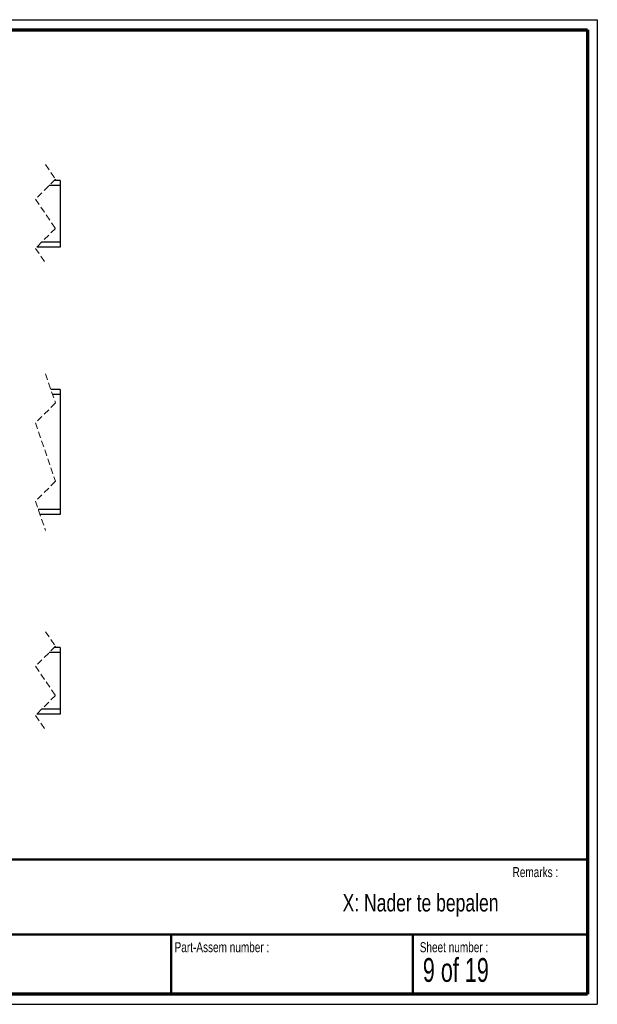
# Paper-space layout 'Gaten dakconstructie (Pendel)' of a CAD drawing. Header units: millimetres. Extents: x 7 to 291, y 7 to 204.
# Tile 2 of 2: x 175 to 291, y 7 to 204. Entities that reach past the tile are written whole.
import ezdxf

# ---------------------------------------------------------------- set-up
doc = ezdxf.new("R2010")
doc.units = ezdxf.units.MM
doc.linetypes.add('HIDDEN', pattern=[1.905, 1.27, -0.635])
for name, color, linetype in [('LAYER1', 7, 'Continuous'), ('LAYER2', 7, 'Continuous'), ('LOGO', 7, 'Continuous')]:
    doc.layers.add(name, color=color, linetype=linetype)
doc.styles.add('SLDTEXTSTYLE1', font='TXT', dxfattribs={"width": 0.75})
doc.styles.add('SLDTEXTSTYLE3', font='TXT', dxfattribs={"width": 0.678571})

psp = doc.layouts.new('Gaten dakconstructie (Pendel)')

# ---------------------------------------------------------------- linework, layer by layer
at = {"color": 7, "linetype": 'HIDDEN', "lineweight": 18}
for p, q in [((180.0613, 174.7824), (182.0613, 171.8616)), ((182.0613, 171.8616), (178.0613, 167.8616)), ((178.0613, 167.8616), (182.0613, 162.0199)), ((182.0613, 162.0199), (178.0613, 158.0199)), ((178.0613, 158.0199), (180.0613, 155.0991)), ((180.0613, 132.9411), (182.0613, 127.1036)), ((182.0613, 127.1036), (178.0613, 123.1036)), ((178.0613, 123.1036), (182.0613, 111.4286)), ((182.0613, 111.4286), (178.0613, 107.4286)), ((178.0613, 107.4286), (180.0613, 101.5911)), ((180.0613, 81.3397), (182.0613, 78.4189)), ((182.0613, 78.4189), (178.0613, 74.4189)), ((178.0613, 74.4189), (182.0613, 68.5772)), ((182.0613, 68.5772), (178.0613, 64.5772)), ((178.0613, 64.5772), (180.0613, 61.6564))]:
    psp.add_line(p, q, dxfattribs=at)
at = {"color": 7, "linetype": 'Continuous', "lineweight": 25}
for p, q in [((183.0083, 171.6074), (181.8071, 171.6074)), ((183.0083, 171.6074), (183.0083, 170.6074)), ((183.0083, 170.6074), (180.8071, 170.6074)), ((183.0083, 170.6074), (183.0083, 159.2741)), ((183.0083, 158.2741), (178.3155, 158.2741)), ((183.0083, 159.2741), (179.3155, 159.2741)), ((183.0083, 159.2741), (183.0083, 158.2741)), ((183.0083, 129.7661), (181.1491, 129.7661)), ((183.0083, 128.7661), (181.4917, 128.7661)), ((183.0083, 129.7661), (183.0083, 128.7661)), ((183.0083, 128.7661), (183.0083, 105.7661)), ((183.0083, 105.7661), (178.6309, 105.7661)), ((183.0083, 104.7661), (178.9735, 104.7661)), ((183.0083, 105.7661), (183.0083, 104.7661)), ((183.0083, 77.1647), (180.8071, 77.1647)), ((183.0083, 78.1647), (181.8071, 78.1647)), ((183.0083, 78.1647), (183.0083, 77.1647)), ((183.0083, 77.1647), (183.0083, 65.8314)), ((183.0083, 65.8314), (179.3155, 65.8314)), ((183.0083, 65.8314), (183.0083, 64.8314)), ((183.0083, 64.8314), (178.3155, 64.8314))]:
    psp.add_line(p, q, dxfattribs=at)
at = {"layer": 'LAYER1', "lineweight": 50}
for p, q in [((8.5696, 35.7839), (288.5696, 35.7839)), ((8.5696, 20.7839), (288.5696, 20.7839)), ((205.2225, 8.7839), (205.2225, 20.7839)), ((253.6509, 8.7839), (253.6509, 20.7839))]:
    psp.add_line(p, q, dxfattribs=at)
at = {"layer": 'LAYER2', "lineweight": 70}
for p, q in [((8.5696, 201.7839), (288.5696, 201.7839)), ((288.5696, 201.7839), (288.5696, 8.7839)), ((288.5696, 8.7839), (8.5696, 8.7839))]:
    psp.add_line(p, q, dxfattribs=at)
at = {"layer": 'LOGO'}
for p, q in [((6.5696, 203.7839), (290.5696, 203.7839)), ((290.5696, 203.7839), (290.5696, 6.7839)), ((6.5696, 6.7839), (290.5696, 6.7839))]:
    psp.add_line(p, q, dxfattribs=at)

# ---------------------------------------------------------------- texts
at = {"layer": 'LOGO', "attachment_point": 1}
for s, insert, char_height, style in [('Remarks :', (273.5956, 34.2358), 2, 'SLDTEXTSTYLE1'), ('X: Nader te bepalen', (239.5637, 28.8534), 3.5, 'SLDTEXTSTYLE1'), ('Part-Assem number :', (205.9266, 19.2104), 2, 'SLDTEXTSTYLE1'), ('Sheet number :', (255.0112, 19.2104), 2, 'SLDTEXTSTYLE1'), ('9 of 19', (255.6343, 16.0396), 4.7625, 'SLDTEXTSTYLE3')]:
    psp.add_mtext(s, dxfattribs=dict(at, insert=insert, char_height=char_height, style=style))

doc.saveas('drawing.dxf')
